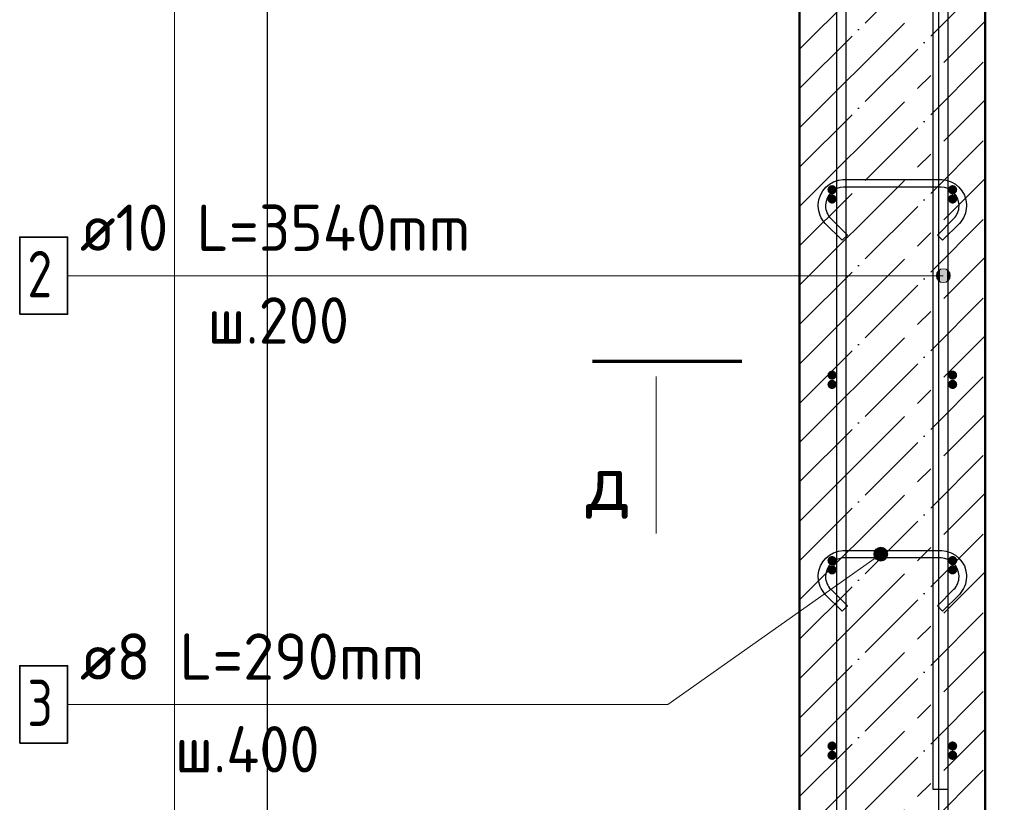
# Model space of a CAD drawing. Header units: millimetres. Extents: x -19950 to 69837, y -2757 to 40090.
# Tile 50 of 136: x -3830 to -2768, y 8402 to 9246. Entities that reach past the tile are written whole.
import ezdxf

# ---------------------------------------------------------------- set-up
doc = ezdxf.new("R2010")
doc.units = ezdxf.units.MM
doc.header["$PDMODE"] = 65
doc.linetypes.add('______11', pattern=[100, 80, -10, 0, -10])
doc.linetypes.add('______5', pattern=[220, 160, -20, 20, -20])
for name, color, linetype, lineweight in [('Standard', 7, 'Continuous', 25), ('Арм.стержн. Арматура края', 96, 'Continuous', 35), ('Арм.стержн. вертикальными 1', 22, 'Continuous', 35), ('Арм.стержн.горизонт. 1', 180, 'Continuous', 35), ('Размерная линия_ общее', 7, 'Continuous', 13)]:
    doc.layers.add(name, color=color, linetype=linetype, lineweight=lineweight)
doc.layers.add('Арм.стержн. вертикальными 2', color=7, linetype='Continuous', lineweight=35, true_color=0x006e00)
doc.layers.add('Арм.стержн.Стяжки', color=7, linetype='Continuous', lineweight=35, true_color=0x501e0f)
doc.styles.add('ISOCPEUR', font='ISOCPEUR')
doc.dimstyles.new('DIMSTYLE_7', dxfattribs={"dimtxt": 44, "dimasz": 50, "dimexe": 0, "dimexo": 0, "dimgap": 22, "dimtad": 2, "dimdec": 0, "dimrnd": 5, "dimzin": 12, "dimdsep": 46, "dimtxsty": 'ISOCPEUR', "dimblk1": 'ALL_ML_STRICH', "dimblk2": 'ALL_ML_STRICH', "dimsah": 1, "dimcen": 0, "dimclrd": 7, "dimclre": 256, "dimclrt": 7, "dimadec": 0, "dimazin": 0, "dimtfac": 1, "dimtdec": 0, "dimtix": 1, "dimtmove": 2, "dimatfit": 3, "dimfxl": 0, "dimtzin": 0, "dimlwd": 0, "dimlwe": -3, "dimarcsym": 0})

# ---------------------------------------------------------------- blocks, each defined once
blk = doc.blocks.new('ALL_ML_STRICH')
at = {"color": 0, "linetype": 'ByBlock', "lineweight": -2}
for p, q in [((0, -0.5), (0, 0.5)), ((-0.3, -0.3), (0.3, 0.3)), ((-1, 0), (0.5, 0))]:
    blk.add_line(p, q, dxfattribs=at)
blk = doc.blocks.new('*D241')
at = {"layer": 'DEFPOINTS', "color": 7, "linetype": 'Continuous', "lineweight": 13, "transparency": 33554687}
for p in [(-2788.4, 9912.6), (-2740.5, 6792.6), (-2411.2, 6792.6)]:
    blk.add_point(p, dxfattribs=at)
at = {"layer": 'Размерная линия_ общее', "color": 253, "linetype": 'Continuous', "lineweight": -2, "true_color": 0xa0a0a0, "transparency": 33554687}
for p, q in [((-2768.4, 9912.6), (-2411.2, 9912.6)), ((-2720.5, 6792.6), (-2411.2, 6792.6))]:
    blk.add_line(p, q, dxfattribs=at)
at = {"layer": 'Размерная линия_ общее', "color": 7, "linetype": 'Continuous', "lineweight": -2, "transparency": 33554687}
blk.add_line((-2411.2, 6792.6), (-2411.2, 9912.6), dxfattribs=at)
at = {"layer": 'Размерная линия_ общее', "color": 7, "linetype": 'Continuous', "lineweight": 13, "transparency": 33554687, "xscale": 50, "yscale": 50, "zscale": 50}
for p, rotation in [((-2411.2, 9912.6), 90), ((-2411.2, 6792.6), 270)]:
    blk.add_blockref('ALL_ML_STRICH', p, dxfattribs=dict(at, rotation=rotation))
at = {"layer": 'Размерная линия_ общее', "color": 7, "linetype": 'Continuous', "lineweight": 13, "transparency": 33554687, "insert": (-2448.2, 8359.2), "char_height": 44, "width": 176, "attachment_point": 5, "rotation": 90, "style": 'ISOCPEUR'}
blk.add_mtext('\\A1;{3120}', dxfattribs=at)
blk = doc.blocks.new('*D245')
at = {"layer": 'DEFPOINTS', "color": 7, "linetype": 'Continuous', "lineweight": 13, "transparency": 33554687}
for p in [(-2823.4, 9452.6), (-2823.4, 7252.6), (-2618.4, 7252.6)]:
    blk.add_point(p, dxfattribs=at)
at = {"layer": 'Размерная линия_ общее', "color": 253, "linetype": 'Continuous', "lineweight": -2, "true_color": 0xa0a0a0, "transparency": 33554687}
for p, q in [((-2803.4, 9452.6), (-2618.4, 9452.6)), ((-2803.4, 7252.6), (-2618.4, 7252.6))]:
    blk.add_line(p, q, dxfattribs=at)
at = {"layer": 'Размерная линия_ общее', "color": 7, "linetype": 'Continuous', "lineweight": -2, "transparency": 33554687}
blk.add_line((-2618.4, 7252.6), (-2618.4, 9452.6), dxfattribs=at)
at = {"layer": 'Размерная линия_ общее', "color": 7, "linetype": 'Continuous', "lineweight": 13, "transparency": 33554687, "xscale": 50, "yscale": 50, "zscale": 50}
for p, rotation in [((-2618.4, 9452.6), 90), ((-2618.4, 7252.6), 270)]:
    blk.add_blockref('ALL_ML_STRICH', p, dxfattribs=dict(at, rotation=rotation))
at = {"layer": 'Размерная линия_ общее', "color": 7, "linetype": 'Continuous', "lineweight": 13, "transparency": 33554687, "insert": (-2677.4, 8208.6), "char_height": 44, "width": 2.2, "attachment_point": 1, "rotation": 90, "line_spacing_factor": 0.60241, "style": 'ISOCPEUR'}
blk.add_mtext('\\W0.91;11х200=2200', dxfattribs=at)

msp = doc.modelspace()

# ---------------------------------------------------------------- hatches: boundary and pattern name
at = {"layer": 'Арм.стержн. Арматура края', "linetype": 'Continuous', "lineweight": 50, "transparency": 33554687}
for points in [[(-2948.4, 9062.6), (-2948.8, 9064.5), (-2949.9, 9066.1), (-2951.5, 9067.2), (-2953.4, 9067.6), (-2955.3, 9067.2), (-2956.9, 9066.1), (-2958, 9064.5), (-2958.4, 9062.6), (-2958, 9060.7), (-2956.9, 9059.1), (-2955.3, 9058), (-2953.4, 9057.6), (-2951.5, 9058), (-2949.9, 9059.1), (-2948.8, 9060.7)], [(-2818.4, 9062.6), (-2818.8, 9064.5), (-2819.9, 9066.1), (-2821.5, 9067.2), (-2823.4, 9067.6), (-2825.3, 9067.2), (-2826.9, 9066.1), (-2828, 9064.5), (-2828.4, 9062.6), (-2828, 9060.7), (-2826.9, 9059.1), (-2825.3, 9058), (-2823.4, 9057.6), (-2821.5, 9058), (-2819.9, 9059.1), (-2818.8, 9060.7)], [(-2948.4, 8862.6), (-2948.8, 8864.5), (-2949.9, 8866.1), (-2951.5, 8867.2), (-2953.4, 8867.6), (-2955.3, 8867.2), (-2956.9, 8866.1), (-2958, 8864.5), (-2958.4, 8862.6), (-2958, 8860.7), (-2956.9, 8859.1), (-2955.3, 8858), (-2953.4, 8857.6), (-2951.5, 8858), (-2949.9, 8859.1), (-2948.8, 8860.7)], [(-2818.4, 8862.6), (-2818.8, 8864.5), (-2819.9, 8866.1), (-2821.5, 8867.2), (-2823.4, 8867.6), (-2825.3, 8867.2), (-2826.9, 8866.1), (-2828, 8864.5), (-2828.4, 8862.6), (-2828, 8860.7), (-2826.9, 8859.1), (-2825.3, 8858), (-2823.4, 8857.6), (-2821.5, 8858), (-2819.9, 8859.1), (-2818.8, 8860.7)], [(-2948.4, 8662.6), (-2948.8, 8664.5), (-2949.9, 8666.1), (-2951.5, 8667.2), (-2953.4, 8667.6), (-2955.3, 8667.2), (-2956.9, 8666.1), (-2958, 8664.5), (-2958.4, 8662.6), (-2958, 8660.7), (-2956.9, 8659.1), (-2955.3, 8658), (-2953.4, 8657.6), (-2951.5, 8658), (-2949.9, 8659.1), (-2948.8, 8660.7)], [(-2818.4, 8662.6), (-2818.8, 8664.5), (-2819.9, 8666.1), (-2821.5, 8667.2), (-2823.4, 8667.6), (-2825.3, 8667.2), (-2826.9, 8666.1), (-2828, 8664.5), (-2828.4, 8662.6), (-2828, 8660.7), (-2826.9, 8659.1), (-2825.3, 8658), (-2823.4, 8657.6), (-2821.5, 8658), (-2819.9, 8659.1), (-2818.8, 8660.7)], [(-2948.4, 8462.6), (-2948.8, 8464.5), (-2949.9, 8466.1), (-2951.5, 8467.2), (-2953.4, 8467.6), (-2955.3, 8467.2), (-2956.9, 8466.1), (-2958, 8464.5), (-2958.4, 8462.6), (-2958, 8460.7), (-2956.9, 8459.1), (-2955.3, 8458), (-2953.4, 8457.6), (-2951.5, 8458), (-2949.9, 8459.1), (-2948.8, 8460.7)], [(-2818.4, 8462.6), (-2818.8, 8464.5), (-2819.9, 8466.1), (-2821.5, 8467.2), (-2823.4, 8467.6), (-2825.3, 8467.2), (-2826.9, 8466.1), (-2828, 8464.5), (-2828.4, 8462.6), (-2828, 8460.7), (-2826.9, 8459.1), (-2825.3, 8458), (-2823.4, 8457.6), (-2821.5, 8458), (-2819.9, 8459.1), (-2818.8, 8460.7)]]:
    msp.add_hatch(color=4, dxfattribs=at).paths.add_polyline_path(points)
at = {"layer": 'Арм.стержн. вертикальными 1', "linetype": 'Continuous', "lineweight": 13, "transparency": 33554687}
for points in [[(-2839.8, 8966.2), (-2839.8, 8973.7), (-2840.9, 8969.9)], [(-2839.8, 8973.7), (-2837.1, 8963.5), (-2837.1, 8976.4)], [(-2839.8, 8973.7), (-2839.8, 8966.2), (-2837.1, 8963.5)], [(-2837.1, 8976.4), (-2833.4, 8962.4), (-2833.4, 8977.4)], [(-2837.1, 8976.4), (-2837.1, 8963.5), (-2833.4, 8962.4)], [(-2833.4, 8977.4), (-2833.4, 8962.4), (-2829.6, 8963.5)], [(-2833.4, 8977.4), (-2829.6, 8963.5), (-2829.6, 8976.4)], [(-2829.6, 8976.4), (-2829.6, 8963.5), (-2826.9, 8966.2)], [(-2829.6, 8976.4), (-2826.9, 8966.2), (-2826.9, 8973.7)], [(-2826.9, 8973.7), (-2826.9, 8966.2), (-2825.9, 8969.9)]]:
    msp.add_hatch(color=7, dxfattribs=at).paths.add_polyline_path(points)
at = {"layer": 'Арм.стержн.горизонт. 1', "linetype": 'Continuous', "lineweight": 50, "transparency": 33554687}
for points in [[(-2948.4, 9052.6), (-2948.8, 9054.5), (-2949.9, 9056.1), (-2951.5, 9057.2), (-2953.4, 9057.6), (-2955.3, 9057.2), (-2956.9, 9056.1), (-2958, 9054.5), (-2958.4, 9052.6), (-2958, 9050.7), (-2956.9, 9049.1), (-2955.3, 9048), (-2953.4, 9047.6), (-2951.5, 9048), (-2949.9, 9049.1), (-2948.8, 9050.7)], [(-2818.4, 9052.6), (-2818.8, 9054.5), (-2819.9, 9056.1), (-2821.5, 9057.2), (-2823.4, 9057.6), (-2825.3, 9057.2), (-2826.9, 9056.1), (-2828, 9054.5), (-2828.4, 9052.6), (-2828, 9050.7), (-2826.9, 9049.1), (-2825.3, 9048), (-2823.4, 9047.6), (-2821.5, 9048), (-2819.9, 9049.1), (-2818.8, 9050.7)], [(-2948.4, 8852.6), (-2948.8, 8854.5), (-2949.9, 8856.1), (-2951.5, 8857.2), (-2953.4, 8857.6), (-2955.3, 8857.2), (-2956.9, 8856.1), (-2958, 8854.5), (-2958.4, 8852.6), (-2958, 8850.7), (-2956.9, 8849.1), (-2955.3, 8848), (-2953.4, 8847.6), (-2951.5, 8848), (-2949.9, 8849.1), (-2948.8, 8850.7)], [(-2818.4, 8852.6), (-2818.8, 8854.5), (-2819.9, 8856.1), (-2821.5, 8857.2), (-2823.4, 8857.6), (-2825.3, 8857.2), (-2826.9, 8856.1), (-2828, 8854.5), (-2828.4, 8852.6), (-2828, 8850.7), (-2826.9, 8849.1), (-2825.3, 8848), (-2823.4, 8847.6), (-2821.5, 8848), (-2819.9, 8849.1), (-2818.8, 8850.7)], [(-2948.4, 8652.6), (-2948.8, 8654.5), (-2949.9, 8656.1), (-2951.5, 8657.2), (-2953.4, 8657.6), (-2955.3, 8657.2), (-2956.9, 8656.1), (-2958, 8654.5), (-2958.4, 8652.6), (-2958, 8650.7), (-2956.9, 8649.1), (-2955.3, 8648), (-2953.4, 8647.6), (-2951.5, 8648), (-2949.9, 8649.1), (-2948.8, 8650.7)], [(-2818.4, 8652.6), (-2818.8, 8654.5), (-2819.9, 8656.1), (-2821.5, 8657.2), (-2823.4, 8657.6), (-2825.3, 8657.2), (-2826.9, 8656.1), (-2828, 8654.5), (-2828.4, 8652.6), (-2828, 8650.7), (-2826.9, 8649.1), (-2825.3, 8648), (-2823.4, 8647.6), (-2821.5, 8648), (-2819.9, 8649.1), (-2818.8, 8650.7)], [(-2948.4, 8452.6), (-2948.8, 8454.5), (-2949.9, 8456.1), (-2951.5, 8457.2), (-2953.4, 8457.6), (-2955.3, 8457.2), (-2956.9, 8456.1), (-2958, 8454.5), (-2958.4, 8452.6), (-2958, 8450.7), (-2956.9, 8449.1), (-2955.3, 8448), (-2953.4, 8447.6), (-2951.5, 8448), (-2949.9, 8449.1), (-2948.8, 8450.7)], [(-2818.4, 8452.6), (-2818.8, 8454.5), (-2819.9, 8456.1), (-2821.5, 8457.2), (-2823.4, 8457.6), (-2825.3, 8457.2), (-2826.9, 8456.1), (-2828, 8454.5), (-2828.4, 8452.6), (-2828, 8450.7), (-2826.9, 8449.1), (-2825.3, 8448), (-2823.4, 8447.6), (-2821.5, 8448), (-2819.9, 8449.1), (-2818.8, 8450.7)]]:
    msp.add_hatch(color=4, dxfattribs=at).paths.add_polyline_path(points)
at = {"layer": 'Арм.стержн.Стяжки', "linetype": 'Continuous', "lineweight": 13, "transparency": 33554687}
for points in [[(-2905.3, 8675.6), (-2894.1, 8666.4), (-2901.6, 8676.9)], [(-2901.6, 8676.9), (-2894.1, 8666.4), (-2893.5, 8670.1)], [(-2901.6, 8676.9), (-2893.5, 8670.1), (-2897.8, 8676.3)], [(-2897.8, 8676.3), (-2893.5, 8670.1), (-2894.8, 8673.8)], [(-2908.4, 8668.8), (-2900.3, 8662), (-2907.7, 8672.6)], [(-2904, 8662.7), (-2908.4, 8668.8), (-2907.1, 8665.2)], [(-2908.4, 8668.8), (-2904, 8662.7), (-2900.3, 8662)], [(-2907.7, 8672.6), (-2896.6, 8663.4), (-2905.3, 8675.6)], [(-2907.7, 8672.6), (-2900.3, 8662), (-2896.6, 8663.4)], [(-2905.3, 8675.6), (-2896.6, 8663.4), (-2894.1, 8666.4)]]:
    msp.add_hatch(color=7, dxfattribs=at).paths.add_polyline_path(points)

# ---------------------------------------------------------------- linework, layer by layer
at = {"layer": 'Standard', "color": 52, "linetype": 'Continuous', "lineweight": -3, "transparency": 33554687}
msp.add_line((-3562.6, 10172.9), (-3562.6, 6447.4), dxfattribs=at)
msp.add_line((-3562.6, 10172.9), (-3562.6, 6447.4), dxfattribs=at)
at = {"layer": 'Standard', "color": 7, "linetype": 'Continuous', "lineweight": 50, "transparency": 33554687}
for p, q in [((-2988.4, 9912.6), (-2988.4, 6792.6)), ((-2788.4, 6792.6), (-2788.4, 9912.6))]:
    msp.add_line(p, q, dxfattribs=at)
at = {"layer": 'Standard', "color": 7, "linetype": '______5', "lineweight": -3, "transparency": 33554687}
for p, q in [((-2988.4, 9214.1), (-2788.4, 9414.1)), ((-2988.4, 9129.2), (-2788.4, 9329.2)), ((-2988.4, 9044.4), (-2788.4, 9244.4)), ((-2988.4, 8959.5), (-2788.4, 9159.5)), ((-2988.4, 8874.6), (-2788.4, 9074.6)), ((-2988.4, 8789.8), (-2788.4, 8989.8)), ((-2988.4, 8704.9), (-2788.4, 8904.9)), ((-2988.4, 8620.1), (-2788.4, 8820.1)), ((-2988.4, 8535.2), (-2788.4, 8735.2)), ((-2988.4, 8450.4), (-2788.4, 8650.4)), ((-2988.4, 8365.5), (-2788.4, 8565.5)), ((-2988.4, 8280.7), (-2788.4, 8480.7))]:
    msp.add_line(p, q, dxfattribs=at)
at = {"layer": 'Standard', "color": 7, "linetype": '______11', "lineweight": -3, "transparency": 33554687}
for p, q in [((-2988.4, 9171.6), (-2788.4, 9371.6)), ((-2988.4, 9086.8), (-2788.4, 9286.8)), ((-2988.4, 9001.9), (-2788.4, 9201.9)), ((-2988.4, 8917.1), (-2788.4, 9117.1)), ((-2988.4, 8832.2), (-2788.4, 9032.2)), ((-2988.4, 8747.4), (-2788.4, 8947.4)), ((-2988.4, 8662.5), (-2788.4, 8862.5)), ((-2988.4, 8577.7), (-2788.4, 8777.7)), ((-2988.4, 8492.8), (-2788.4, 8692.8)), ((-2988.4, 8408), (-2788.4, 8608)), ((-2988.4, 8323.1), (-2788.4, 8523.1)), ((-2988.4, 8238.3), (-2788.4, 8438.3))]:
    msp.add_line(p, q, dxfattribs=at)
at = {"layer": 'Standard', "color": 7, "linetype": 'Continuous', "lineweight": 70, "transparency": 33554687}
msp.add_line((-3050.8, 8877.3), (-3211.6, 8877.3), dxfattribs=at)
at = {"layer": 'Standard', "color": 7, "linetype": 'Continuous', "lineweight": 13, "transparency": 33554687}
msp.add_line((-3143, 8861.3), (-3143, 8691.7), dxfattribs=at)
msp.add_lwpolyline([(-3662.6, 6347.4), (-2489.7, 6347.4), (-2489.7, 10272.9), (-3662.6, 10272.9), (-3662.6, 6347.4)], dxfattribs=at)
at = {"layer": 'Арм.стержн. вертикальными 1', "color": 7, "linetype": 'Continuous', "lineweight": 13, "transparency": 33554687}
for p, q in [((-2833.4, 8977.4), (-2833.4, 8977.4)), ((-3777.9, 8969.9), (-3032.9, 8969.9)), ((-3032.9, 8969.9), (-2833.4, 8969.9)), ((-2840.9, 8969.9), (-2840.9, 8969.9)), ((-2825.9, 8969.9), (-2825.9, 8969.9)), ((-2833.4, 8962.4), (-2833.4, 8962.4))]:
    msp.add_line(p, q, dxfattribs=at)
at = {"layer": 'Арм.стержн. вертикальными 1', "color": 4, "linetype": 'Continuous', "lineweight": 25, "transparency": 33554687}
for points in [[(-2838.4, 6792.6), (-2838.4, 10003.6), (-2839, 10008.1), (-2840.5, 10012.7), (-2842.9, 10016.9), (-2845.7, 10020.3), (-2849.1, 10023.1), (-2853.3, 10025.5), (-2857.9, 10027), (-2862.4, 10027.6), (-3143.4, 10027.6), (-3143.4, 10037.6), (-2861.7, 10037.6), (-2855.6, 10036.8), (-2849.3, 10034.7), (-2843.4, 10031.4), (-2838.6, 10027.4), (-2834.6, 10022.6), (-2831.3, 10016.7), (-2829.2, 10010.4), (-2828.4, 10004.3), (-2828.4, 6792.6), (-2838.4, 6792.6)], [(-2948.4, 6792.6), (-2948.4, 9943.6), (-2949, 9948.1), (-2950.5, 9952.7), (-2952.9, 9956.9), (-2955.7, 9960.3), (-2959.1, 9963.1), (-2963.3, 9965.5), (-2967.9, 9967), (-2972.4, 9967.6), (-3313.4, 9967.6), (-3313.4, 9977.6), (-2971.7, 9977.6), (-2965.6, 9976.8), (-2959.3, 9974.7), (-2953.4, 9971.4), (-2948.6, 9967.4), (-2944.6, 9962.6), (-2941.3, 9956.7), (-2939.2, 9950.4), (-2938.4, 9944.3), (-2938.4, 6792.6), (-2948.4, 6792.6)]]:
    msp.add_lwpolyline(points, dxfattribs=at)
at = {"layer": 'Арм.стержн. вертикальными 1', "color": 7, "linetype": 'Continuous', "lineweight": 35, "transparency": 33554687}
msp.add_lwpolyline([(-3829.5, 8928.3), (-3777.9, 8928.3), (-3777.9, 9011.6), (-3829.5, 9011.6), (-3829.5, 8928.3)], dxfattribs=at)
at = {"layer": 'Арм.стержн. вертикальными 1', "color": 7, "linetype": 'Continuous', "lineweight": 13, "transparency": 33554687}
msp.add_circle((-2833.4, 8969.9), 7.5, dxfattribs=at)
at = {"layer": 'Арм.стержн. вертикальными 2', "color": 7, "linetype": 'Continuous', "lineweight": 25, "transparency": 33554687}
msp.add_lwpolyline([(-3494.4, 10045.6), (-2881.7, 10045.6), (-2872, 10044.3), (-2861.8, 10040.9), (-2852.5, 10035.7), (-2844.8, 10029.2), (-2838.3, 10021.5), (-2833.1, 10012.2), (-2829.7, 10002), (-2828.4, 9992.3), (-2828.4, 8415.6), (-2844.4, 8415.6), (-2844.4, 9991.2), (-2845.4, 9998.4), (-2847.8, 10005.7), (-2851.6, 10012.4), (-2856.1, 10017.9), (-2861.6, 10022.4), (-2868.3, 10026.2), (-2875.6, 10028.6), (-2882.9, 10029.6), (-3494.4, 10029.6), (-3494.4, 10045.6)], dxfattribs=at)
msp.add_lwpolyline([(-3494.4, 10045.6), (-2881.7, 10045.6), (-2872, 10044.3), (-2861.8, 10040.9), (-2852.5, 10035.7), (-2844.8, 10029.2), (-2838.3, 10021.5), (-2833.1, 10012.2), (-2829.7, 10002), (-2828.4, 9992.3), (-2828.4, 8415.6), (-2844.4, 8415.6), (-2844.4, 9991.2), (-2845.4, 9998.4), (-2847.8, 10005.7), (-2851.6, 10012.4), (-2856.1, 10017.9), (-2861.6, 10022.4), (-2868.3, 10026.2), (-2875.6, 10028.6), (-2882.9, 10029.6), (-3494.4, 10029.6), (-3494.4, 10045.6)], dxfattribs=at)
msp.add_lwpolyline([(-3494.4, 10045.6), (-2881.7, 10045.6), (-2872, 10044.3), (-2861.8, 10040.9), (-2852.5, 10035.7), (-2844.8, 10029.2), (-2838.3, 10021.5), (-2833.1, 10012.2), (-2829.7, 10002), (-2828.4, 9992.3), (-2828.4, 8415.6), (-2844.4, 8415.6), (-2844.4, 9991.2), (-2845.4, 9998.4), (-2847.8, 10005.7), (-2851.6, 10012.4), (-2856.1, 10017.9), (-2861.6, 10022.4), (-2868.3, 10026.2), (-2875.6, 10028.6), (-2882.9, 10029.6), (-3494.4, 10029.6), (-3494.4, 10045.6)], dxfattribs=at)
at = {"layer": 'Арм.стержн.Стяжки', "color": 7, "linetype": 'Continuous', "lineweight": 13, "transparency": 33554687}
for p, q in [((-3130.4, 8507.4), (-2900.9, 8669.5)), ((-2905.3, 8675.6), (-2905.3, 8675.6)), ((-2894.8, 8673.8), (-2894.8, 8673.8)), ((-2907.1, 8665.2), (-2907.1, 8665.2)), ((-2896.6, 8663.4), (-2896.6, 8663.4)), ((-3777.9, 8507.4), (-3130.4, 8507.4))]:
    msp.add_line(p, q, dxfattribs=at)
at = {"layer": 'Арм.стержн.Стяжки', "color": 40, "linetype": 'Continuous', "lineweight": 25, "transparency": 33554687}
for points in [[(-2942.6, 9008.1), (-2960.7, 9026.1), (-2962.3, 9028.1), (-2963.8, 9030.2), (-2965.2, 9032.4), (-2966.3, 9034.8), (-2967.1, 9037.2), (-2967.8, 9039.7), (-2968.2, 9042.3), (-2968.4, 9044.8), (-2968.4, 9046.8), (-2967.7, 9051.7), (-2966, 9056.8), (-2963.4, 9061.4), (-2960.2, 9065.3), (-2956.3, 9068.5), (-2951.7, 9071.1), (-2946.6, 9072.8), (-2941.7, 9073.5), (-2835.1, 9073.5), (-2830.2, 9072.8), (-2825.1, 9071.1), (-2820.4, 9068.5), (-2816.6, 9065.3), (-2813.4, 9061.4), (-2810.7, 9056.8), (-2809.1, 9051.7), (-2808.4, 9046.8), (-2808.4, 9044.8), (-2808.6, 9042.3), (-2809, 9039.7), (-2809.6, 9037.2), (-2810.5, 9034.8), (-2811.6, 9032.4), (-2812.9, 9030.2), (-2814.5, 9028.1), (-2816.1, 9026.1), (-2834.2, 9008.1), (-2839.8, 9013.7), (-2822, 9031.6), (-2820.7, 9033), (-2819.6, 9034.6), (-2818.7, 9036.2), (-2817.9, 9037.8), (-2817.3, 9039.6), (-2816.8, 9041.4), (-2816.5, 9043.2), (-2816.4, 9045.1), (-2816.4, 9046.2), (-2816.9, 9049.9), (-2818.1, 9053.5), (-2820, 9056.9), (-2822.3, 9059.6), (-2825, 9061.9), (-2828.3, 9063.8), (-2832, 9065), (-2835.6, 9065.5), (-2941.2, 9065.5), (-2944.8, 9065), (-2948.4, 9063.8), (-2951.8, 9061.9), (-2954.5, 9059.6), (-2956.8, 9056.9), (-2958.7, 9053.5), (-2959.9, 9049.9), (-2960.4, 9046.2), (-2960.4, 9045.1), (-2960.3, 9043.2), (-2960, 9041.4), (-2959.5, 9039.6), (-2958.9, 9037.8), (-2958.1, 9036.2), (-2957.1, 9034.6), (-2956, 9033), (-2954.8, 9031.6), (-2936.9, 9013.7), (-2942.6, 9008.1)], [(-2942.6, 8608.1), (-2960.7, 8626.1), (-2962.3, 8628.1), (-2963.8, 8630.2), (-2965.2, 8632.4), (-2966.3, 8634.8), (-2967.1, 8637.2), (-2967.8, 8639.7), (-2968.2, 8642.3), (-2968.4, 8644.8), (-2968.4, 8646.8), (-2967.7, 8651.7), (-2966, 8656.8), (-2963.4, 8661.4), (-2960.2, 8665.3), (-2956.3, 8668.5), (-2951.7, 8671.1), (-2946.6, 8672.8), (-2941.7, 8673.5), (-2835.1, 8673.5), (-2830.2, 8672.8), (-2825.1, 8671.1), (-2820.4, 8668.5), (-2816.6, 8665.3), (-2813.4, 8661.4), (-2810.7, 8656.8), (-2809.1, 8651.7), (-2808.4, 8646.8), (-2808.4, 8644.8), (-2808.6, 8642.3), (-2809, 8639.7), (-2809.6, 8637.2), (-2810.5, 8634.8), (-2811.6, 8632.4), (-2812.9, 8630.2), (-2814.5, 8628.1), (-2816.1, 8626.1), (-2834.2, 8608.1), (-2839.8, 8613.7), (-2822, 8631.6), (-2820.7, 8633), (-2819.6, 8634.6), (-2818.7, 8636.2), (-2817.9, 8637.8), (-2817.3, 8639.6), (-2816.8, 8641.4), (-2816.5, 8643.2), (-2816.4, 8645.1), (-2816.4, 8646.2), (-2816.9, 8649.9), (-2818.1, 8653.5), (-2820, 8656.9), (-2822.3, 8659.6), (-2825, 8661.9), (-2828.3, 8663.8), (-2832, 8665), (-2835.6, 8665.5), (-2941.2, 8665.5), (-2944.8, 8665), (-2948.4, 8663.8), (-2951.8, 8661.9), (-2954.5, 8659.6), (-2956.8, 8656.9), (-2958.7, 8653.5), (-2959.9, 8649.9), (-2960.4, 8646.2), (-2960.4, 8645.1), (-2960.3, 8643.2), (-2960, 8641.4), (-2959.5, 8639.6), (-2958.9, 8637.8), (-2958.1, 8636.2), (-2957.1, 8634.6), (-2956, 8633), (-2954.8, 8631.6), (-2936.9, 8613.7), (-2942.6, 8608.1)]]:
    msp.add_lwpolyline(points, dxfattribs=at)
at = {"layer": 'Арм.стержн.Стяжки', "color": 7, "linetype": 'Continuous', "lineweight": 35, "transparency": 33554687}
msp.add_lwpolyline([(-3829.5, 8465.8), (-3777.9, 8465.8), (-3777.9, 8549.1), (-3829.5, 8549.1), (-3829.5, 8465.8)], dxfattribs=at)
at = {"layer": 'Арм.стержн.Стяжки', "color": 7, "linetype": 'Continuous', "lineweight": 13, "transparency": 33554687}
msp.add_circle((-2900.9, 8669.5), 7.5, dxfattribs=at)

# ---------------------------------------------------------------- texts
at = {"layer": 'Standard', "color": 7, "linetype": 'Continuous', "lineweight": 13, "transparency": 33554687, "insert": (-3218.9, 8707.7), "char_height": 60, "width": 65.333, "attachment_point": 7, "style": 'ISOCPEUR'}
msp.add_mtext('\\A1;{\\fISOCPEUR|i0|b0;\\H60.000000;\\W1.000000;\\C7;д}\\P', dxfattribs=at)
at = {"layer": 'Арм.стержн. вертикальными 1', "color": 7, "linetype": 'Continuous', "lineweight": 25, "transparency": 33554687, "char_height": 50, "attachment_point": 7, "style": 'ISOCPEUR'}
for s, insert, width in [('\\W0.96;ø10 L=3540mm ', (-3764.5, 8996.6), 493.775), ('\\W0.78;2', (-3821.2, 8946.6), 54.401), ('\\W0.95;ш.200 ', (-3627, 8896.6), 218.666)]:
    msp.add_mtext(s, dxfattribs=dict(at, insert=insert, width=width))
at = {"layer": 'Арм.стержн.Стяжки', "color": 7, "linetype": 'Continuous', "lineweight": 25, "transparency": 33554687, "char_height": 50, "attachment_point": 7, "style": 'ISOCPEUR'}
for s, insert, width in [('\\W0.98;ø8 L=290mm ', (-3764.5, 8534.1), 429.211), ('\\W0.78;3', (-3821.2, 8484.1), 54.401), ('\\W0.95;ш.400 ', (-3662, 8434.1), 223.706)]:
    msp.add_mtext(s, dxfattribs=dict(at, insert=insert, width=width))

# ---------------------------------------------------------------- dimensions: what is measured, and where the dimension line sits
at = {"layer": 'Размерная линия_ общее', "color": 7, "linetype": 'Continuous', "lineweight": 13, "transparency": 33554687}
dim = msp.add_linear_dim(base=(-2411.2, 9912.6), p1=(-2720.5, 6792.6), p2=(-2768.4, 9912.6), angle=90, dimstyle='DIMSTYLE_7', override={"dimpost": '<>', "dimclrd": 7, "dimclre": 253, "dimclrt": 7, "dimlwd": 0, "dimlwe": 65533}, dxfattribs=at)
dim.commit()
dim.dimension.update_dxf_attribs({"geometry": '*D241', "text_midpoint": (-2448.2, 8359.2), "dimtype": 160})
dim = msp.add_linear_dim(base=(-2618.4, 9452.6), p1=(-2803.4, 7252.6), p2=(-2803.4, 9452.6), angle=90, text='\\W0.91;11х200=2200', dimstyle='DIMSTYLE_7', override={"dimpost": '<>', "dimclrd": 7, "dimclre": 253, "dimclrt": 7, "dimlwd": 0, "dimlwe": 65533}, dxfattribs=at)
dim.commit()
dim.dimension.update_dxf_attribs({"geometry": '*D245', "text_midpoint": (-2640.4, 8352.6), "dimtype": 160})

doc.saveas('drawing.dxf')
